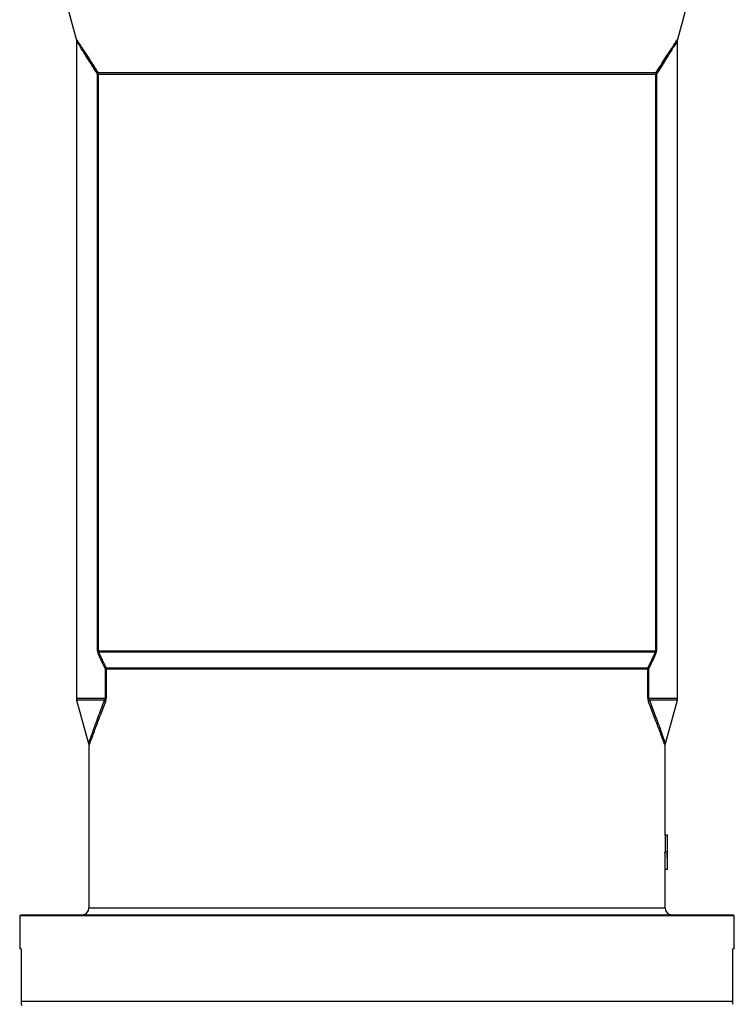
# Model space of a CAD drawing. Header units: millimetres. Extents: x 1417 to 2432, y 654 to 3299.
# Tile 2 of 5: x 1610 to 2240, y 1598 to 2467. Entities that reach past the tile are written whole.
import ezdxf

# ---------------------------------------------------------------- set-up
doc = ezdxf.new("R2010")
doc.units = ezdxf.units.MM

msp = doc.modelspace()

# ---------------------------------------------------------------- linework, layer by layer
at = {"color": 7, "linetype": 'Continuous', "lineweight": 25}
for p, q in [((1609.79, 2634.46), (1659.61, 2449.57)), ((2189.97, 2449.57), (2239.79, 2634.46)), ((2189.94, 2449.58), (2189.94, 2449.57)), ((1659.79, 2448.01), (1659.79, 1868.27)), ((2189.74, 2448.01), (2189.74, 2448.02)), ((2189.79, 1868.27), (2189.79, 2448.01)), ((1678.49, 1910.05), (1678.49, 2418.41)), ((1678.49, 2418.41), (1678.95, 2418.41)), ((1678.75, 2419.97), (2170.83, 2419.97)), ((2170.63, 2418.41), (1678.95, 2418.41)), ((1678.95, 2418.41), (1678.95, 1910.05)), ((2170.63, 1910.05), (2170.63, 2418.41)), ((2170.63, 2418.41), (2171.1, 2418.41)), ((2171.1, 2418.41), (2171.1, 1910.05)), ((1678.95, 1910.05), (1678.49, 1910.05)), ((1678.95, 1910.05), (2170.63, 1910.05)), ((2171.1, 1910.05), (2170.63, 1910.05)), ((2170.2, 1908.87), (1679.39, 1908.87)), ((1685.98, 1893.86), (1685.35, 1893.86)), ((1685.35, 1868.27), (1685.35, 1893.86)), ((1685.87, 1895.04), (2163.71, 1895.04)), ((2163.6, 1893.86), (1685.98, 1893.86)), ((1685.98, 1893.86), (1685.98, 1868.27)), ((2163.6, 1868.27), (2163.6, 1893.86)), ((2163.6, 1893.86), (2164.23, 1893.86)), ((2164.23, 1893.86), (2164.23, 1868.27)), ((1660.01, 1866.68), (1670.55, 1828.33)), ((1685.98, 1868.27), (1685.35, 1868.27)), ((2164.23, 1868.27), (2163.6, 1868.27)), ((2179.03, 1828.32), (2189.58, 1866.68)), ((1670.79, 1826.75), (1670.79, 1683.46)), ((2178.79, 1747.46), (2178.79, 1826.75)), ((2178.77, 1747.46), (2178.77, 1732.47)), ((2180.77, 1747.46), (2178.77, 1747.46)), ((2180.77, 1732.46), (2180.77, 1747.46)), ((2180.77, 1747.46), (2180.79, 1747.46)), ((2180.79, 1717.46), (2180.79, 1747.46)), ((2180.7, 1732.47), (2178.7, 1732.47)), ((2178.79, 1683.46), (2178.79, 1717.46)), ((2180.79, 1717.46), (2178.79, 1717.46)), ((1610.79, 1677.46), (1609.79, 1676.46)), ((1609.79, 1676.46), (1609.79, 1647.46)), ((2239.79, 1676.46), (1609.79, 1676.46)), ((1610.79, 1677.46), (2238.79, 1677.46)), ((2239.79, 1676.46), (2238.79, 1677.46)), ((2239.79, 1647.46), (2239.79, 1676.46)), ((1611.22, 1647.46), (1609.79, 1647.46)), ((1611.22, 1647.46), (1611.22, 1600.92)), ((2239.79, 1647.46), (2238.36, 1647.46)), ((2238.36, 1600.92), (2238.36, 1647.46)), ((1611.18, 1598.52), (1611.79, 1597.46)), ((2238.36, 1600.92), (1611.22, 1600.92))]:
    msp.add_line(p, q, dxfattribs=at)
at = {"color": 1, "linetype": 'Continuous', "lineweight": 25}
for p, q in [((1659.79, 1868.27), (1685.35, 1868.27)), ((1684.58, 1866.68), (1660.01, 1866.68)), ((2164.23, 1868.27), (2189.79, 1868.27)), ((2189.58, 1866.68), (2165, 1866.68)), ((1670.79, 1683.46), (2178.79, 1683.46))]:
    msp.add_line(p, q, dxfattribs=at)
at = {"color": 7, "linetype": 'Continuous', "lineweight": 25}
for centre, radius, start, end in [((1674.33, 2419.92), 4.42, 340.04003, 0.65451), ((1672.69, 2418.41), 6.26, 359.99167, 14.44107), ((2176.89, 2418.41), 6.26, 165.55893, 180.00833), ((2175.26, 2419.92), 4.42, 179.34549, 199.95997), ((1675.64, 1909.39), 3.78, 333.39101, 352.14338), ((2173.94, 1909.39), 3.78, 187.85662, 206.60899), ((1682.14, 1895.99), 3.85, 326.50012, 345.73186), ((1679.61, 1893.86), 6.37, 359.99526, 10.64225), ((2169.97, 1893.86), 6.37, 169.35775, 180.00474), ((2167.44, 1895.99), 3.85, 194.26814, 213.49988), ((1665.79, 1868.27), 6, 180, 195.37625), ((1680.58, 1863.7), 4.99, 16.12794, 36.62242), ((2169.01, 1863.7), 4.99, 143.37758, 163.87206), ((2183.79, 1868.27), 6, 344.62375, 0), ((1664.79, 1683.46), 6, 270, 0), ((2184.79, 1683.46), 6, 180, 270)]:
    msp.add_arc(centre, radius, start, end, dxfattribs=at)
for centre, major_axis, ratio, start_param, end_param in [((1924.79, 1717.46), (0, 544.7), 0.466308, 4.712389, 4.739952), ((1924.79, 1717.46), (0, 548.99), 0.466308, 4.712389, 4.739736), ((1924.79, 1732.44), (256, 0), 0.0033, 0.013672, 0.027347)]:
    msp.add_ellipse(centre, major_axis=major_axis, ratio=ratio, start_param=start_param, end_param=end_param, dxfattribs=at)
at = {"color": 1, "linetype": 'Continuous', "lineweight": 25}
for points, knots in [([(1659.64, 2449.57), (1659.63, 2449.59), (1659.61, 2449.63), (1660.09, 2448.89), (1661.03, 2447.45), (1662.42, 2445.34), (1664.17, 2442.65), (1666.29, 2439.38), (1668.61, 2435.8), (1671.01, 2432.07), (1673.44, 2428.3), (1676.01, 2424.28), (1677.84, 2421.41), (1678.75, 2419.97)], [0, 0, 0, 0, 0.0552722, 0.156486, 0.2597366, 0.3582597, 0.457558, 0.5590453, 0.661178, 0.7452633, 0.8298646, 0.9147041, 1, 1, 1, 1]), ([(2170.83, 2419.97), (2172.21, 2422.13), (2174.97, 2426.47), (2178.75, 2432.35), (2182.18, 2437.66), (2184.75, 2441.62), (2186.59, 2444.45), (2187.86, 2446.39), (2188.87, 2447.94), (2189.6, 2449.06), (2189.99, 2449.65), (2189.95, 2449.59), (2189.94, 2449.58)], [0, 0, 0, 0, 0.12974, 0.26023, 0.393585, 0.528206, 0.610558, 0.693784, 0.777478, 0.862161, 0.96104, 1, 1, 1, 1]), ([(1678.49, 2418.41), (1677.61, 2419.83), (1675.84, 2422.67), (1673.34, 2426.68), (1670.97, 2430.47), (1668.63, 2434.17), (1666.4, 2437.7), (1664.34, 2440.96), (1662.6, 2443.7), (1661.24, 2445.84), (1660.32, 2447.28), (1659.83, 2448.04), (1659.84, 2448.02), (1659.85, 2448.01)], [0, 0, 0, 0, 0.08435, 0.168893, 0.254104, 0.339581, 0.438261, 0.537505, 0.638763, 0.74084, 0.838882, 0.937831, 1, 1, 1, 1]), ([(2189.74, 2448.02), (2189.75, 2448.04), (2189.8, 2448.11), (2189.42, 2447.52), (2188.71, 2446.4), (2187.74, 2444.89), (2186.5, 2442.93), (2184.72, 2440.13), (2182.26, 2436.25), (2178.98, 2431.04), (2175.26, 2425.11), (2172.49, 2420.65), (2171.1, 2418.41)], [0, 0, 0, 0, 0.034005, 0.137684, 0.21979, 0.302907, 0.386516, 0.471088, 0.600491, 0.73115, 0.865129, 1, 1, 1, 1]), ([(1670.62, 1828.34), (1670.61, 1828.32), (1670.58, 1828.25), (1670.84, 1828.99), (1671.36, 1830.47), (1672.21, 1832.89), (1673.43, 1836.32), (1675.04, 1840.81), (1676.91, 1845.99), (1679.11, 1852.04), (1681.65, 1858.9), (1683.6, 1864.08), (1684.58, 1866.68)], [0, 0, 0, 0, 0.036992, 0.126969, 0.217007, 0.30664, 0.416334, 0.526438, 0.63672, 0.74666, 0.873318, 1, 1, 1, 1]), ([(2165, 1866.68), (2165.84, 1864.45), (2167.52, 1860), (2169.85, 1853.73), (2172.01, 1847.84), (2173.84, 1842.77), (2175.37, 1838.53), (2176.6, 1835.06), (2177.63, 1832.17), (2178.33, 1830.16), (2178.76, 1828.94), (2178.99, 1828.29), (2178.98, 1828.32), (2178.97, 1828.33)], [0, 0, 0, 0, 0.108323, 0.216909, 0.326518, 0.4366, 0.527424, 0.618701, 0.711682, 0.805403, 0.876234, 0.947486, 1, 1, 1, 1]), ([(1685.37, 1865.08), (1684.36, 1862.49), (1682.33, 1857.3), (1679.71, 1850.47), (1677.42, 1844.47), (1675.48, 1839.3), (1673.79, 1834.78), (1672.52, 1831.33), (1671.62, 1828.9), (1671.07, 1827.39), (1670.79, 1826.65), (1670.82, 1826.73), (1670.83, 1826.75)], [0, 0, 0, 0, 0.1258884, 0.2522186, 0.360537, 0.4693602, 0.5801825, 0.6919332, 0.7800761, 0.8689162, 0.9601863, 1, 1, 1, 1]), ([(2178.75, 1826.75), (2178.76, 1826.73), (2178.77, 1826.7), (2178.54, 1827.34), (2178.1, 1828.54), (2177.37, 1830.51), (2176.33, 1833.33), (2175.03, 1836.82), (2173.43, 1841.1), (2171.52, 1846.15), (2169.29, 1852), (2166.87, 1858.3), (2165.1, 1862.82), (2164.21, 1865.08)], [0, 0, 0, 0, 0.052384, 0.123523, 0.195086, 0.285823, 0.377276, 0.47066, 0.564574, 0.672364, 0.780655, 0.890174, 1, 1, 1, 1])]:
    msp.add_open_spline(points, degree=3, knots=knots, dxfattribs=at)
at = {"color": 7, "linetype": 'Continuous', "lineweight": 25}
for points, knots in [([(1659.63, 2449.57), (1659.64, 2449.56), (1659.74, 2449.22), (1659.84, 2448.7), (1659.8, 2448.19), (1659.79, 2448.02)], [0, 0, 0, 0, 0.028579, 0.678617, 1, 1, 1, 1]), ([(2189.76, 2448.02), (2189.77, 2448.28), (2189.78, 2448.8), (2189.87, 2449.32), (2189.95, 2449.57), (2189.95, 2449.57)], [0, 0, 0, 0, 0.494589, 0.992115, 1, 1, 1, 1]), ([(1678.49, 1910.05), (1678.49, 1909.83), (1678.5, 1909.6), (1678.56, 1909.17), (1678.6, 1908.97), (1678.69, 1908.57), (1678.75, 1908.38), (1678.88, 1908.03), (1678.95, 1907.86), (1679.02, 1907.7)], [0, 0, 0, 0, 0.25, 0.25, 0.5, 0.5, 0.75, 0.75, 1, 1, 1, 1]), ([(1679.39, 1908.87), (1679.29, 1909), (1679.19, 1909.15), (1679.07, 1909.43), (1679.03, 1909.53), (1678.97, 1909.77), (1678.95, 1909.91), (1678.95, 1910.05)], [0, 0, 0, 0, 0.5, 0.5, 0.75, 0.75, 1, 1, 1, 1]), ([(2170.63, 1910.05), (2170.63, 1909.98), (2170.63, 1909.91), (2170.61, 1909.77), (2170.6, 1909.71), (2170.56, 1909.53), (2170.52, 1909.43), (2170.39, 1909.15), (2170.3, 1909), (2170.2, 1908.87)], [0, 0, 0, 0, 0.125, 0.125, 0.25, 0.25, 0.5, 0.5, 1, 1, 1, 1]), ([(2170.56, 1907.7), (2170.71, 1908.02), (2170.84, 1908.38), (2170.99, 1908.96), (2171.03, 1909.17), (2171.08, 1909.6), (2171.1, 1909.82), (2171.1, 1910.05)], [0, 0, 0, 0, 0.5, 0.5, 0.75, 0.75, 1, 1, 1, 1]), ([(1685.35, 1868.27), (1685.35, 1868.16), (1685.34, 1868.06), (1685.31, 1867.86), (1685.28, 1867.78), (1685.2, 1867.53), (1685.13, 1867.39), (1684.98, 1867.15), (1684.9, 1867.04), (1684.75, 1866.85), (1684.66, 1866.76), (1684.58, 1866.68)], [0, 0, 0, 0, 0.125, 0.125, 0.25, 0.25, 0.5, 0.5, 0.75, 0.75, 1, 1, 1, 1]), ([(1685.37, 1865.08), (1685.45, 1865.29), (1685.53, 1865.51), (1685.67, 1865.97), (1685.74, 1866.22), (1685.85, 1866.75), (1685.9, 1867.03), (1685.95, 1867.48), (1685.96, 1867.64), (1685.98, 1867.95), (1685.98, 1868.11), (1685.98, 1868.27)], [0, 0, 0, 0, 0.25, 0.25, 0.5, 0.5, 0.75, 0.75, 0.875, 0.875, 1, 1, 1, 1]), ([(2163.6, 1868.27), (2163.6, 1867.95), (2163.62, 1867.64), (2163.69, 1867.03), (2163.73, 1866.75), (2163.85, 1866.22), (2163.92, 1865.97), (2164.06, 1865.51), (2164.13, 1865.29), (2164.21, 1865.08)], [0, 0, 0, 0, 0.25, 0.25, 0.5, 0.5, 0.75, 0.75, 1, 1, 1, 1]), ([(2165, 1866.68), (2164.92, 1866.76), (2164.84, 1866.85), (2164.68, 1867.04), (2164.6, 1867.15), (2164.46, 1867.39), (2164.39, 1867.53), (2164.3, 1867.77), (2164.28, 1867.86), (2164.24, 1868.06), (2164.23, 1868.16), (2164.23, 1868.27)], [0, 0, 0, 0, 0.25, 0.25, 0.5, 0.5, 0.75, 0.75, 0.875, 0.875, 1, 1, 1, 1]), ([(1670.57, 1828.33), (1670.59, 1828.26), (1670.71, 1827.91), (1670.79, 1827.38), (1670.79, 1826.92), (1670.8, 1826.75)], [0, 0, 0, 0, 0.137322, 0.68362, 1, 1, 1, 1]), ([(2178.79, 1826.75), (2178.79, 1826.82), (2178.77, 1827.2), (2178.84, 1827.73), (2178.98, 1828.17), (2179.03, 1828.31)], [0, 0, 0, 0, 0.1244634, 0.7197654, 1, 1, 1, 1]), ([(1611.22, 1600.92), (1611.22, 1600.31), (1611.22, 1599.09), (1611.22, 1598.39), (1611.22, 1598.51), (1611.22, 1598.54)], [0, 0, 0, 0, 0.4308837, 0.8638954, 1, 1, 1, 1]), ([(2238.36, 1598.53), (2238.36, 1598.51), (2238.36, 1598.38), (2238.36, 1599.06), (2238.36, 1600.3), (2238.36, 1600.92)], [0, 0, 0, 0, 0.1179421, 0.5578172, 1, 1, 1, 1])]:
    msp.add_open_spline(points, degree=3, knots=knots, dxfattribs=at)
for points in [[(1685.35, 1893.86), (1683.19, 1898.61), (1681.07, 1903.24), (1679.02, 1907.7)], [(1679.39, 1908.87), (1681.49, 1904.42), (1683.66, 1899.79), (1685.87, 1895.04)], [(2163.71, 1895.04), (2165.93, 1899.79), (2168.1, 1904.42), (2170.2, 1908.87)], [(2170.56, 1907.7), (2168.51, 1903.24), (2166.39, 1898.61), (2164.23, 1893.86)]]:
    msp.add_open_spline(points, degree=3, dxfattribs=at)

doc.saveas('drawing.dxf')
